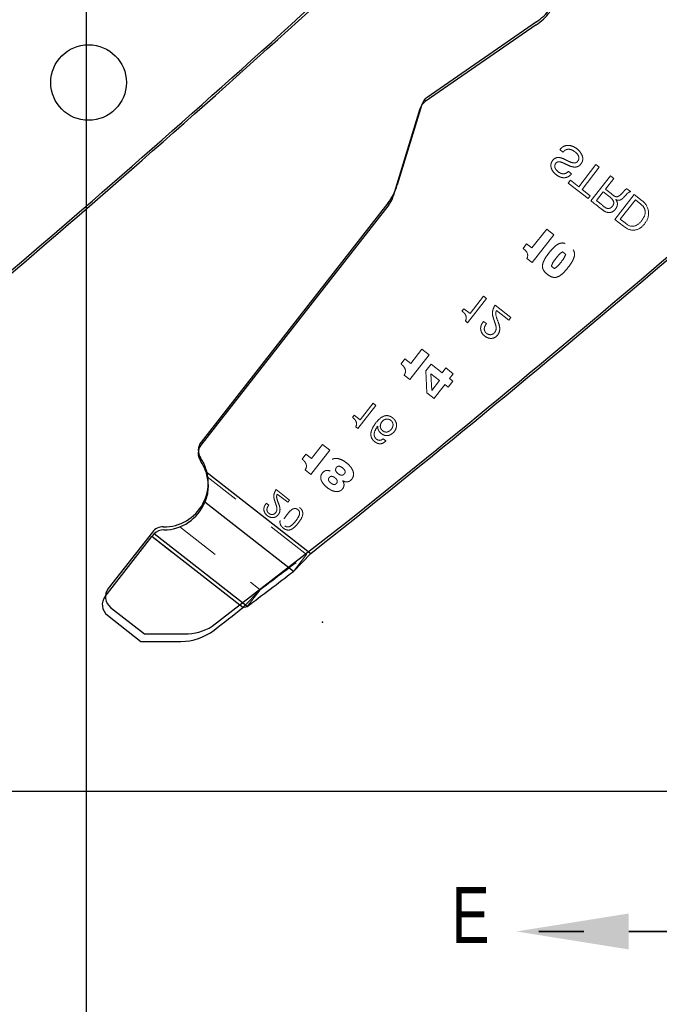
# Model space of a CAD drawing. Header units: inches. Extents: x 0.1 to 87.3, y 0.1 to 33.9.
# Tile 48 of 174: x 19.7 to 21.2, y 20 to 22.2. Entities that reach past the tile are written whole.
import ezdxf

# ---------------------------------------------------------------- set-up
doc = ezdxf.new("R2010")
doc.units = ezdxf.units.IN
doc.header["$MEASUREMENT"] = 0
doc.header["$PDSIZE"] = -1
for name, pattern in [('CENTERX2', [0.8, 0.5, -0.1, 0.1, -0.1]), ('HIDDEN', [0.075, 0.05, -0.025]), ('PHANTOM', [0.5, 0.25, -0.05, 0.05, -0.05, 0.05, -0.05])]:
    doc.linetypes.add(name, pattern=pattern)
doc.layers.add('DIMENSIONS', color=171, linetype='Continuous')
doc.layers.add('SECTION_VIEWS', color=7, linetype='PHANTOM', lineweight=35)
doc.styles.add('SLDTEXTSTYLE0', font='TXT', dxfattribs={"width": 0.75})
doc.dimstyles.new('SLDDIMSTYLE3', dxfattribs={"dimtxt": 0.125, "dimasz": 0.13, "dimexe": 0, "dimexo": 0.0625, "dimgap": 0.03125, "dimtad": 0, "dimtih": 1, "dimtoh": 1, "dimdec": 4, "dimrnd": 1e-09, "dimzin": 12, "dimdsep": 46, "dimtxsty": 'SLDTEXTSTYLE0', "dimsah": 1, "dimcen": 0, "dimadec": 0, "dimazin": 3, "dimtfac": 1, "dimtdec": 4, "dimtofl": 0, "dimtmove": 0, "dimatfit": 3, "dimfxl": 1, "dimfrac": 2, "dimtolj": 1, "dimtzin": 12, "dimarcsym": 0})
doc.dimstyles.new('SLDDIMSTYLE7', dxfattribs={"dimtxt": 0.125, "dimasz": 0.13, "dimexe": 0, "dimexo": 0.0625, "dimgap": 0.03125, "dimtad": 0, "dimtih": 1, "dimtoh": 1, "dimdec": 1, "dimrnd": 1e-09, "dimzin": 12, "dimdsep": 46, "dimtxsty": 'SLDTEXTSTYLE0', "dimsah": 1, "dimcen": 0.09, "dimadec": 0, "dimazin": 3, "dimtfac": 1, "dimtdec": 1, "dimtofl": 0, "dimtmove": 0, "dimatfit": 3, "dimfxl": 1, "dimfrac": 2, "dimtolj": 1, "dimtzin": 12, "dimarcsym": 0})

# ---------------------------------------------------------------- blocks, each defined once
blk = doc.blocks.new('_D_5')
at = {"layer": 'DIMENSIONS'}
for p, q in [((23.8757, 22.9093), (22.4666, 15.5391)), ((21.0989, 16.0121), (21.0608, 16.0121)), ((21.0608, 16.0121), (21.0608, 15.8136)), ((21.5145, 16.0121), (21.5526, 16.0121)), ((21.5526, 16.0121), (21.5526, 15.8136)), ((21.0608, 15.8136), (21.0989, 15.8136)), ((21.5526, 15.8136), (21.5145, 15.8136)), ((22.4666, 15.5391), (22.2479, 15.5391))]:
    blk.add_line(p, q, dxfattribs=at)
blk.add_solid([(23.8757, 22.9093), (23.8316, 22.7854), (23.8709, 22.7779)], dxfattribs=at)
at = {"layer": 'DIMENSIONS', "char_height": 0.125, "attachment_point": 1, "style": 'SLDTEXTSTYLE0'}
for s, insert in [('2.705', (21.0989, 15.9748)), ('%%c', (21.0046, 15.7878)), ('.1065', (21.1932, 15.7878)), ('TBD PER TAPPING UNIT', (20.4281, 15.5893)), ('SPECIFICATIONS', (20.6663, 15.3909))]:
    blk.add_mtext(s, dxfattribs=dict(at, insert=insert))
blk = doc.blocks.new('_D_10')
at = {"layer": 'DIMENSIONS'}
for p, q in [((2.8197, 20.8042), (2.8197, 14.5427)), ((48.3846, 20.3884), (48.3846, 14.5427)), ((2.8197, 14.6677), (27.4208, 14.6677)), ((48.3846, 14.6677), (27.7909, 14.6677))]:
    blk.add_line(p, q, dxfattribs=at)
for centre, start, end in [((27.6426, 14.655), 153.4349, 206.5651), ((27.569, 14.655), 333.4349, 26.5651)]:
    blk.add_arc(centre, 0.2219, start, end, dxfattribs=at)
for points in [[(2.8197, 14.6677), (2.9497, 14.6477), (2.9497, 14.6877)], [(48.3846, 14.6677), (48.2546, 14.6877), (48.2546, 14.6477)]]:
    blk.add_solid(points, dxfattribs=at)
at = {"layer": 'DIMENSIONS', "insert": (27.4442, 14.7169), "char_height": 0.125, "attachment_point": 1, "style": 'SLDTEXTSTYLE0'}
blk.add_mtext('45.6', dxfattribs=at)

msp = doc.modelspace()

# ---------------------------------------------------------------- linework, layer by layer
at = {"color": 7, "linetype": 'Continuous'}
for p, q in [((19.88457, 20.43835), (19.88457, 26.74835)), ((19.88457, 20.43835), (19.88457, 26.74835)), ((20.88611, 22.1521), (20.64269, 21.98389)), ((20.63105, 21.96795), (20.57649, 21.78893)), ((20.55542, 21.74841), (20.13979, 21.21642)), ((20.16466, 20.80598), (20.4569, 21.03268)), ((20.0314, 21.01599), (19.9331, 20.89016)), ((19.93827, 20.84805), (20.01356, 20.78923)), ((20.01356, 20.78923), (20.103, 20.78906)), ((19.88457, 16.36386), (19.88457, 20.59835)), ((19.88457, 20.43835), (18.45957, 20.43835)), ((21.30957, 20.43835), (19.88457, 20.43835))]:
    msp.add_line(p, q, dxfattribs=at)
at = {"color": 7, "linetype": 'CENTERX2'}
msp.add_line((19.88457, 17.28335), (19.88457, 23.59335), dxfattribs=at)
at = {"color": 7, "linetype": 'Continuous', "lineweight": 25}
for p, q in [((20.88571, 22.14547), (20.63833, 21.97451)), ((20.62669, 21.95858), (20.56744, 21.76417)), ((20.55733, 21.74472), (20.13939, 21.20978)), ((20.15001, 21.1506), (20.38367, 20.96805)), ((20.34526, 20.92821), (20.14794, 21.08238)), ((20.03013, 21.00589), (20.03283, 21.00933)), ((20.03283, 21.00933), (20.03484, 21.01165)), ((20.24194, 20.84985), (20.03484, 21.01165)), ((19.92604, 20.87266), (20.03013, 21.00589)), ((20.23271, 20.84762), (20.03013, 21.00589)), ((20.34526, 20.92821), (20.38367, 20.96805)), ((20.23271, 20.84762), (20.24194, 20.84985)), ((19.93121, 20.83055), (20.00548, 20.77252)), ((20.00548, 20.77252), (20.09473, 20.77235))]:
    msp.add_line(p, q, dxfattribs=at)
at = {"color": 7, "linetype": 'HIDDEN', "lineweight": 18}
for p, q in [((20.93826, 21.86763), (20.94525, 21.86217)), ((21.01869, 21.8342), (20.98019, 21.78492)), ((20.98758, 21.77915), (21.02608, 21.82842)), ((21.02608, 21.82842), (21.01869, 21.8342)), ((20.96169, 21.79937), (20.95683, 21.79315)), ((20.96414, 21.81361), (20.95715, 21.81908)), ((20.98019, 21.78492), (20.96169, 21.79937)), ((21.05073, 21.80916), (21.00737, 21.75367)), ((21.0396, 21.7797), (21.05812, 21.80339)), ((21.05812, 21.80339), (21.05073, 21.80916)), ((20.95683, 21.79315), (21.00122, 21.75848)), ((21.00608, 21.7647), (20.98758, 21.77915)), ((21.09566, 21.77406), (21.08741, 21.78051)), ((21.00122, 21.75848), (21.00608, 21.7647)), ((21.01962, 21.75412), (21.03474, 21.77347)), ((21.03474, 21.77347), (21.05013, 21.76145)), ((21.06064, 21.71206), (21.104, 21.76755)), ((21.06308, 21.75621), (21.06323, 21.75636)), ((21.06323, 21.75636), (21.06308, 21.75621)), ((21.07289, 21.7125), (21.10653, 21.75556)), ((21.104, 21.76755), (21.12141, 21.75395)), ((21.10653, 21.75556), (21.1188, 21.74597)), ((21.07969, 21.69718), (21.06064, 21.71206)), ((21.08337, 21.7043), (21.07289, 21.7125)), ((20.87598, 21.6487), (20.90893, 21.69087)), ((20.90893, 21.69087), (20.92521, 21.67815)), ((21.08884, 21.69138), (21.07969, 21.69718)), ((21.0892, 21.70011), (21.08337, 21.7043)), ((20.92521, 21.67815), (20.87681, 21.6162)), ((20.85632, 21.6477), (20.86425, 21.65785)), ((20.86183, 21.64279), (20.85632, 21.6477)), ((20.86425, 21.65785), (20.87598, 21.6487)), ((20.87681, 21.6162), (20.86508, 21.62536)), ((20.73296, 21.4822), (20.77502, 21.53604)), ((20.76857, 21.54108), (20.73843, 21.50251)), ((20.77502, 21.53604), (20.76857, 21.54108)), ((20.72446, 21.51342), (20.72043, 21.50827)), ((20.73843, 21.50251), (20.72446, 21.51342)), ((20.82923, 21.49368), (20.79408, 21.52114)), ((20.79716, 21.50959), (20.82479, 21.488)), ((20.82479, 21.488), (20.82923, 21.49368)), ((20.72803, 21.48606), (20.73296, 21.4822)), ((20.77488, 21.48014), (20.76843, 21.48519)), ((20.60462, 21.35557), (20.64752, 21.41049)), ((20.63111, 21.42331), (20.60639, 21.39167)), ((20.64752, 21.41049), (20.63111, 21.42331)), ((20.59353, 21.40172), (20.58466, 21.39036)), ((20.60639, 21.39167), (20.59353, 21.40172)), ((20.64017, 21.3748), (20.65193, 21.3895)), ((20.65193, 21.3895), (20.67613, 21.37059)), ((20.67613, 21.37059), (20.68464, 21.38148)), ((20.68464, 21.38148), (20.70105, 21.36866)), ((20.59169, 21.36567), (20.60462, 21.35557)), ((20.64245, 21.32601), (20.64017, 21.3748)), ((20.65138, 21.36833), (20.67062, 21.3533)), ((20.65333, 21.33116), (20.65138, 21.36833)), ((20.70105, 21.36866), (20.69254, 21.35777)), ((20.67062, 21.3533), (20.65333, 21.33116)), ((20.68947, 21.33857), (20.68222, 21.34423)), ((20.69995, 21.35198), (20.68947, 21.33857)), ((20.69254, 21.35777), (20.69995, 21.35198)), ((20.65815, 21.31375), (20.64245, 21.32601)), ((20.48855, 21.24653), (20.52872, 21.29794)), ((20.52256, 21.30275), (20.49378, 21.26592)), ((20.52872, 21.29794), (20.52256, 21.30275)), ((20.48043, 21.27634), (20.47658, 21.27142)), ((20.49378, 21.26592), (20.48043, 21.27634)), ((20.48384, 21.25021), (20.48855, 21.24653)), ((20.54388, 21.24161), (20.54742, 21.23952)), ((20.40985, 21.21081), (20.38563, 21.17981)), ((20.42593, 21.19824), (20.40985, 21.21081)), ((20.55099, 21.21888), (20.54483, 21.22369)), ((20.37304, 21.18965), (20.36434, 21.17852)), ((20.38563, 21.17981), (20.37304, 21.18965)), ((20.3839, 21.14444), (20.42593, 21.19824)), ((20.15001, 21.1506), (20.38367, 20.96805)), ((20.37123, 21.15434), (20.3839, 21.14444)), ((20.42708, 21.15189), (20.42697, 21.15175)), ((20.37456, 20.96572), (20.15319, 21.13868)), ((20.45459, 21.13017), (20.4547, 21.13031)), ((20.33615, 21.08725), (20.30651, 21.11042)), ((20.3091, 21.10066), (20.33241, 21.08245)), ((20.29032, 21.07583), (20.28487, 21.08008)), ((20.33241, 21.08245), (20.33615, 21.08725)), ((20.09199, 21.02741), (20.27124, 20.88736)), ((20.23271, 20.84762), (20.03013, 21.00589)), ((20.34526, 20.92821), (20.37456, 20.96572)), ((20.23271, 20.84762), (20.27124, 20.88736)), ((20.24194, 20.84985), (20.27124, 20.88736))]:
    msp.add_line(p, q, dxfattribs=at)
at = {"color": 7, "linetype": 'Continuous', "lineweight": 25}
msp.add_circle((19.88914, 22.01714), 0.08418, dxfattribs=at)
for centre, radius, start, end in [((1.82952, 42.55726), 27.55906, 308.428925, 312.564485), ((3.25452, 42.55726), 27.55906, 308.428925, 312.564485), ((20.80756, 22.25857), 0.13748, 304.64598, 322), ((20.65538, 21.94983), 0.03, 124.64598, 163.05179), ((20.51005, 21.78166), 0.06, 321.99999, 343.05179), ((20.16303, 21.19131), 0.03, 141.99999, 214.11214), ((20.0567, 21.11929), 0.09843, 18.55244, 34.11214), ((20.0567, 21.11929), 0.09843, 269.89644, 337.97311), ((20.05647, 20.99086), 0.03, 89.89644, 136.13192), ((5.81506, 39.97912), 23.95963, 307.022805, 307.332906), ((19.94968, 20.85419), 0.03, 141.99999, 232), ((3.25146, 42.55334), 27.55906, 307.868489, 308.037489), ((20.09496, 20.89235), 0.12, 269.89128, 307.86849)]:
    msp.add_arc(centre, radius, start, end, dxfattribs=at)
at = {"color": 7, "linetype": 'Continuous'}
for centre, radius, start, end in [((1.82992, 42.56389), 27.55906, 308.622484, 312.564485), ((3.25492, 42.56389), 27.55906, 308.622484, 312.564485), ((20.80796, 22.2652), 0.13748, 304.64598, 322), ((20.65975, 21.95921), 0.03, 124.64598, 163.05179), ((20.45692, 21.82536), 0.125, 321.99999, 343.05179), ((20.16343, 21.19795), 0.03, 141.99999, 214.11214), ((20.0571, 21.12593), 0.09843, 269.08395, 34.11214), ((20.05505, 20.99752), 0.03, 89.08395, 141.99999), ((19.95674, 20.87169), 0.03, 141.99999, 232), ((20.10322, 20.90906), 0.12, 269.89128, 300.79434)]:
    msp.add_arc(centre, radius, start, end, dxfattribs=at)
at = {"color": 7, "linetype": 'HIDDEN', "lineweight": 18}
for centre, radius, start, end in [((21.10531, 21.72709), 0.0232, 17.19107, 54.45467), ((21.09964, 21.72516), 0.03609, 5.84303, 52.90676), ((21.10482, 21.7284), 0.02333, 332.19261, 13.75836), ((21.08313, 21.73863), 0.0473, 305.23887, 333.48811), ((21.10263, 21.72547), 0.03309, 322.77529, 5.84303), ((21.10158, 21.71537), 0.02716, 242.03358, 294.28659), ((21.0999, 21.71619), 0.01932, 236.36052, 303.00116), ((21.09385, 21.72757), 0.04152, 297.08546, 327.79516), ((20.85219, 21.63198), 0.01449, 332.84084, 48.27498), ((22.14678, 20.16296), 1.88158, 141.11131, 142.29425), ((5.84436, 40.01663), 23.95963, 307.022805, 307.332906)]:
    msp.add_arc(centre, radius, start, end, dxfattribs=at)
for points, knots in [([(20.95501, 21.83363), (20.95885, 21.83187), (20.96619, 21.8285), (20.97658, 21.82865), (20.98272, 21.83277), (20.98626, 21.83681), (20.98878, 21.8418), (20.98984, 21.84896), (20.98719, 21.85781), (20.98024, 21.8667), (20.97082, 21.87373), (20.95958, 21.87793), (20.9495, 21.87668), (20.94256, 21.87252), (20.93975, 21.86932), (20.93826, 21.86763)], [0, 0, 0, 0, 0.1105477, 0.21095, 0.2520477, 0.3007116, 0.3504022, 0.3961661, 0.4869558, 0.5826092, 0.6876906, 0.7915605, 0.8890603, 0.9413239, 1, 1, 1, 1]), ([(20.93826, 21.86763), (20.93975, 21.86932), (20.94256, 21.87252), (20.9495, 21.87668), (20.95958, 21.87793), (20.97082, 21.87373), (20.98024, 21.8667), (20.98719, 21.85781), (20.98984, 21.84896), (20.98878, 21.8418), (20.98626, 21.83681), (20.98272, 21.83277), (20.97658, 21.82865), (20.96619, 21.8285), (20.95885, 21.83187), (20.95501, 21.83363)], [0, 0, 0, 0, 0.0586761, 0.1109397, 0.2084395, 0.3123094, 0.4173908, 0.5130442, 0.6038339, 0.6495978, 0.6992884, 0.7479523, 0.78905, 0.8894523, 1, 1, 1, 1]), ([(20.94525, 21.86217), (20.94663, 21.86366), (20.94922, 21.86647), (20.95454, 21.86853), (20.96028, 21.8686), (20.96631, 21.86674), (20.96997, 21.86421), (20.97186, 21.8629)], [0, 0, 0, 0, 0.2013167, 0.3793968, 0.5542199, 0.7702772, 1, 1, 1, 1]), ([(20.95181, 21.84477), (20.94804, 21.84659), (20.94095, 21.85001), (20.93026, 21.8506), (20.92346, 21.84567), (20.91962, 21.84007), (20.91789, 21.83327), (20.91921, 21.82423), (20.9261, 21.81426), (20.936, 21.80736), (20.94522, 21.80481), (20.95211, 21.8052), (20.95884, 21.80811), (20.96229, 21.8117), (20.96414, 21.81361)], [0, 0, 0, 0, 0.1178605, 0.2214659, 0.2774373, 0.3458272, 0.4086818, 0.4693301, 0.5966855, 0.735607, 0.799879, 0.861476, 0.9258816, 1, 1, 1, 1]), ([(20.96414, 21.81361), (20.96229, 21.8117), (20.95884, 21.80811), (20.95211, 21.8052), (20.94522, 21.80481), (20.936, 21.80736), (20.9261, 21.81426), (20.91921, 21.82423), (20.91789, 21.83327), (20.91962, 21.84007), (20.92346, 21.84567), (20.93026, 21.8506), (20.94095, 21.85001), (20.94804, 21.84659), (20.95181, 21.84477)], [0, 0, 0, 0, 0.0741184, 0.138524, 0.200121, 0.264393, 0.4033145, 0.5306699, 0.5913182, 0.6541728, 0.7225627, 0.7785341, 0.8821395, 1, 1, 1, 1]), ([(20.97186, 21.8629), (20.97348, 21.86152), (20.97665, 21.8588), (20.98013, 21.85371), (20.98106, 21.8486), (20.97992, 21.84461), (20.97818, 21.84178), (20.97583, 21.83944), (20.9729, 21.83819), (20.96976, 21.83796), (20.96236, 21.83923), (20.95659, 21.84226), (20.95181, 21.84477)], [0, 0, 0, 0, 0.1196712, 0.2336238, 0.3406309, 0.3978531, 0.4632119, 0.5251474, 0.5810501, 0.6379628, 0.6999422, 1, 1, 1, 1]), ([(20.95715, 21.81908), (20.9557, 21.81777), (20.95301, 21.81534), (20.94792, 21.81363), (20.94279, 21.81393), (20.93642, 21.81662), (20.93105, 21.82104), (20.92753, 21.82653), (20.92666, 21.83056), (20.92733, 21.83415), (20.92889, 21.83708), (20.93114, 21.83962), (20.93486, 21.84107), (20.9397, 21.8405), (20.94659, 21.83783), (20.9517, 21.83528), (20.95501, 21.83363)], [0, 0, 0, 0, 0.0768467, 0.1431643, 0.2074822, 0.2768859, 0.4154926, 0.476431, 0.5341272, 0.5741596, 0.6193611, 0.6652161, 0.7060858, 0.7726662, 0.8531285, 1, 1, 1, 1]), ([(21.07472, 21.7684), (21.07322, 21.76698), (21.07041, 21.76433), (21.06506, 21.76218), (21.05969, 21.76378), (21.05182, 21.77039), (21.04493, 21.77563), (21.0396, 21.7797)], [0, 0, 0, 0, 0.1460713, 0.2740385, 0.3855517, 0.5238478, 1, 1, 1, 1]), ([(21.08741, 21.78051), (21.08679, 21.7803), (21.08543, 21.77986), (21.08326, 21.77788), (21.07991, 21.77385), (21.07681, 21.77059), (21.07472, 21.7684)], [0, 0, 0, 0, 0.1093577, 0.2396106, 0.4877647, 1, 1, 1, 1]), ([(21.00737, 21.75367), (21.01469, 21.74801), (21.02584, 21.73937), (21.03893, 21.72882), (21.04808, 21.72715), (21.05517, 21.72852), (21.06109, 21.73319), (21.06469, 21.73885), (21.06629, 21.74382), (21.0665, 21.74807), (21.06552, 21.75239), (21.06391, 21.7549), (21.06308, 21.75621)], [0, 0, 0, 0, 0.3172451, 0.4835328, 0.5573315, 0.6264754, 0.7231961, 0.80385, 0.8522047, 0.8992164, 0.9473908, 1, 1, 1, 1]), ([(21.05013, 21.76145), (21.05248, 21.75946), (21.05586, 21.75661), (21.05829, 21.75134), (21.05835, 21.74702), (21.0565, 21.74303), (21.05388, 21.73978), (21.05078, 21.73744), (21.04716, 21.73628), (21.04124, 21.73694), (21.03244, 21.74432), (21.02477, 21.75019), (21.01962, 21.75412)], [0, 0, 0, 0, 0.136984, 0.196851, 0.2562808, 0.3258906, 0.3911251, 0.4435998, 0.4996094, 0.5586789, 0.7040546, 1, 1, 1, 1]), ([(21.06323, 21.75636), (21.06451, 21.75581), (21.06686, 21.75479), (21.07061, 21.75475), (21.07553, 21.75643), (21.07838, 21.75926), (21.08043, 21.7613)], [0, 0, 0, 0, 0.2126692, 0.392139, 0.5630472, 1, 1, 1, 1]), ([(21.08043, 21.7613), (21.08297, 21.76428), (21.08644, 21.76835), (21.09168, 21.7727), (21.09436, 21.77362), (21.09566, 21.77406)], [0, 0, 0, 0, 0.5828435, 0.7965747, 1, 1, 1, 1]), ([(20.91061, 21.58979), (20.90846, 21.5916), (20.90446, 21.59496), (20.90029, 21.60149), (20.89913, 21.60914), (20.90129, 21.61772), (20.90648, 21.62748), (20.91407, 21.63796), (20.9224, 21.64786), (20.93062, 21.65525), (20.93841, 21.65942), (20.94612, 21.66015), (20.95344, 21.65766), (20.96008, 21.6531), (20.96611, 21.64776), (20.9703, 21.64127), (20.97145, 21.63361), (20.9693, 21.62504), (20.96411, 21.61527), (20.95651, 21.6048), (20.94819, 21.59489), (20.93997, 21.5875), (20.93217, 21.58333), (20.92447, 21.58261), (20.91713, 21.58507), (20.91289, 21.58814), (20.91061, 21.58979)], [0, 0, 0, 0, 0.0377736, 0.0701792, 0.1018083, 0.1389713, 0.1871087, 0.25, 0.3128913, 0.3610287, 0.3981917, 0.4298208, 0.4622264, 0.5, 0.5377736, 0.5701792, 0.6018083, 0.6389713, 0.6871087, 0.75, 0.8128913, 0.8610287, 0.8981917, 0.9298208, 0.9622264, 1, 1, 1, 1]), ([(20.91061, 21.58979), (20.91289, 21.58814), (20.91713, 21.58507), (20.92447, 21.58261), (20.93217, 21.58333), (20.93997, 21.5875), (20.94819, 21.59489), (20.95651, 21.6048), (20.96411, 21.61527), (20.9693, 21.62504), (20.97145, 21.63361), (20.9703, 21.64127), (20.96611, 21.64776), (20.96008, 21.6531), (20.95344, 21.65766), (20.94612, 21.66015), (20.93841, 21.65942), (20.93062, 21.65525), (20.9224, 21.64786), (20.91407, 21.63796), (20.90648, 21.62748), (20.90129, 21.61772), (20.89913, 21.60914), (20.90029, 21.60149), (20.90446, 21.59496), (20.90846, 21.5916), (20.91061, 21.58979)], [0, 0, 0, 0, 0.0377736, 0.0701792, 0.1018083, 0.1389713, 0.1871087, 0.25, 0.3128913, 0.3610287, 0.3981917, 0.4298208, 0.4622264, 0.5, 0.5377736, 0.5701792, 0.6018083, 0.6389713, 0.6871087, 0.75, 0.8128913, 0.8610287, 0.8981917, 0.9298208, 0.9622264, 1, 1, 1, 1]), ([(20.91937, 21.60844), (20.92033, 21.61074), (20.92342, 21.61818), (20.93105, 21.62728), (20.93798, 21.63597), (20.94256, 21.639), (20.944, 21.63996)], [0, 0, 0, 0, 0.1842232, 0.5949665, 0.8723463, 1, 1, 1, 1]), ([(20.95122, 21.63432), (20.95026, 21.63201), (20.94717, 21.62457), (20.93954, 21.61547), (20.9326, 21.60678), (20.92803, 21.60375), (20.92659, 21.6028)], [0, 0, 0, 0, 0.1842232, 0.5949665, 0.8723463, 1, 1, 1, 1]), ([(20.944, 21.63996), (20.94554, 21.63903), (20.94819, 21.63745), (20.95033, 21.63524), (20.95122, 21.63432)], [0, 0, 0, 0, 0.5850325, 1, 1, 1, 1]), ([(20.92659, 21.6028), (20.92504, 21.60372), (20.9224, 21.60531), (20.92026, 21.60752), (20.91937, 21.60844)], [0, 0, 0, 0, 0.58503255, 1, 1, 1, 1]), ([(20.79199, 21.48732), (20.78999, 21.4932), (20.78713, 21.50159), (20.78957, 21.51344), (20.79249, 21.51841), (20.79408, 21.52114)], [0, 0, 0, 0, 0.51344034, 0.73266424, 1, 1, 1, 1]), ([(20.79408, 21.52114), (20.79213, 21.51773), (20.78861, 21.51155), (20.78768, 21.4994), (20.79037, 21.49187), (20.79199, 21.48732)], [0, 0, 0, 0, 0.32958685, 0.595058, 1, 1, 1, 1]), ([(20.72043, 21.50827), (20.72236, 21.50664), (20.72604, 21.50354), (20.72927, 21.4983), (20.73012, 21.49363), (20.72972, 21.48977), (20.72862, 21.48735), (20.72803, 21.48606)], [0, 0, 0, 0, 0.29211465, 0.55740039, 0.69281519, 0.83629991, 1, 1, 1, 1]), ([(20.80117, 21.48357), (20.7991, 21.48852), (20.7963, 21.49518), (20.79524, 21.50436), (20.79652, 21.50786), (20.79716, 21.50959)], [0, 0, 0, 0, 0.5927225, 0.7984846, 1, 1, 1, 1]), ([(20.76843, 21.48519), (20.76693, 21.48321), (20.76406, 21.47942), (20.76188, 21.47276), (20.76183, 21.46605), (20.76459, 21.4584), (20.771, 21.45176), (20.7791, 21.44764), (20.78666, 21.44688), (20.79327, 21.44875), (20.79881, 21.45318), (20.80398, 21.46057), (20.80533, 21.47181), (20.80256, 21.47963), (20.80117, 21.48357)], [0, 0, 0, 0, 0.0743922, 0.1424319, 0.2072302, 0.2731598, 0.3825698, 0.4765806, 0.541949, 0.6070468, 0.6782766, 0.7514026, 0.8747458, 1, 1, 1, 1]), ([(20.80117, 21.48357), (20.80256, 21.47963), (20.80533, 21.47181), (20.80398, 21.46057), (20.79881, 21.45318), (20.79327, 21.44875), (20.78666, 21.44688), (20.7791, 21.44764), (20.771, 21.45176), (20.76459, 21.4584), (20.76183, 21.46605), (20.76188, 21.47276), (20.76406, 21.47942), (20.76693, 21.48321), (20.76843, 21.48519)], [0, 0, 0, 0, 0.1252542, 0.2485974, 0.3217234, 0.3929532, 0.458051, 0.5234194, 0.6174302, 0.7268402, 0.7927698, 0.8575681, 0.9256078, 1, 1, 1, 1]), ([(20.79199, 21.48732), (20.79303, 21.48448), (20.7949, 21.47942), (20.79671, 21.4722), (20.79636, 21.46611), (20.79411, 21.46155), (20.79139, 21.45822), (20.78798, 21.45615), (20.78434, 21.45534), (20.78061, 21.45565), (20.77689, 21.45708), (20.77339, 21.45962), (20.77076, 21.46334), (20.76984, 21.46778), (20.77058, 21.47379), (20.77315, 21.47758), (20.77488, 21.48014)], [0, 0, 0, 0, 0.1243741, 0.2223783, 0.3050115, 0.368716, 0.4288362, 0.4801222, 0.5297378, 0.57991, 0.6320579, 0.6920751, 0.7557295, 0.814953, 0.8750109, 1, 1, 1, 1]), ([(20.58466, 21.39036), (20.58678, 21.38856), (20.59087, 21.3851), (20.59419, 21.37905), (20.59481, 21.37378), (20.59402, 21.36953), (20.5925, 21.36701), (20.59169, 21.36567)], [0, 0, 0, 0, 0.2895919, 0.557909, 0.694478, 0.8377092, 1, 1, 1, 1]), ([(20.53322, 21.25204), (20.53315, 21.25018), (20.53301, 21.24658), (20.53472, 21.24203), (20.5371, 21.23862), (20.5402, 21.23555), (20.54528, 21.232), (20.55313, 21.22996), (20.56213, 21.2324), (20.56906, 21.23828), (20.57327, 21.24521), (20.57497, 21.252), (20.57461, 21.25843), (20.57162, 21.26502), (20.56645, 21.27021), (20.56066, 21.27386), (20.555, 21.27543), (20.54964, 21.2752), (20.53954, 21.27182), (20.53361, 21.26496), (20.52884, 21.25944)], [0, 0, 0, 0, 0.0425608, 0.0822857, 0.1093832, 0.1381387, 0.1825392, 0.251167, 0.3174048, 0.3893804, 0.4555735, 0.5013518, 0.5489633, 0.6013525, 0.6644713, 0.714932, 0.7579565, 0.797644, 0.837003, 1, 1, 1, 1]), ([(20.52884, 21.25944), (20.53361, 21.26496), (20.53954, 21.27182), (20.54964, 21.2752), (20.555, 21.27543), (20.56066, 21.27386), (20.56645, 21.27021), (20.57162, 21.26502), (20.57461, 21.25843), (20.57497, 21.252), (20.57327, 21.24521), (20.56906, 21.23828), (20.56213, 21.2324), (20.55313, 21.22996), (20.54528, 21.232), (20.5402, 21.23555), (20.5371, 21.23862), (20.53472, 21.24203), (20.53301, 21.24658), (20.53315, 21.25018), (20.53322, 21.25204)], [0, 0, 0, 0, 0.162997, 0.202356, 0.2420435, 0.285068, 0.3355287, 0.3986475, 0.4510367, 0.4986482, 0.5444265, 0.6106196, 0.6825952, 0.748833, 0.8174608, 0.8618613, 0.8906168, 0.9177143, 0.9574392, 1, 1, 1, 1]), ([(20.47658, 21.27142), (20.47843, 21.26987), (20.48194, 21.2669), (20.48503, 21.2619), (20.48584, 21.25744), (20.48546, 21.25375), (20.4844, 21.25144), (20.48384, 21.25021)], [0, 0, 0, 0, 0.292109, 0.5574083, 0.6928273, 0.8363094, 1, 1, 1, 1]), ([(20.52884, 21.25944), (20.52512, 21.25415), (20.51976, 21.24651), (20.51714, 21.23469), (20.51836, 21.2261), (20.52309, 21.21936), (20.52873, 21.21504), (20.53408, 21.21278), (20.53964, 21.21227), (20.5458, 21.21407), (20.54919, 21.21721), (20.55099, 21.21888)], [0, 0, 0, 0, 0.25405623, 0.36694362, 0.47383904, 0.58939578, 0.68467621, 0.75391874, 0.81790966, 0.90340254, 1, 1, 1, 1]), ([(20.55099, 21.21888), (20.54919, 21.21721), (20.5458, 21.21407), (20.53964, 21.21227), (20.53408, 21.21278), (20.52873, 21.21504), (20.52309, 21.21936), (20.51836, 21.2261), (20.51714, 21.23469), (20.51976, 21.24651), (20.52512, 21.25415), (20.52884, 21.25944)], [0, 0, 0, 0, 0.09659746, 0.18209034, 0.24608126, 0.31532379, 0.41060422, 0.52616096, 0.63305638, 0.74594377, 1, 1, 1, 1]), ([(20.54483, 21.22369), (20.54376, 21.22279), (20.5417, 21.22105), (20.53776, 21.21998), (20.53371, 21.2205), (20.5304, 21.22242), (20.52792, 21.22476), (20.52627, 21.22711), (20.52512, 21.23001), (20.52473, 21.23352), (20.52594, 21.2416), (20.52983, 21.24736), (20.53296, 21.25201)], [0, 0, 0, 0, 0.0852026, 0.1635413, 0.2422229, 0.3295004, 0.3932682, 0.4505161, 0.5041877, 0.5830146, 0.6641895, 1, 1, 1, 1]), ([(20.53296, 21.25201), (20.52983, 21.24736), (20.52594, 21.2416), (20.52473, 21.23352), (20.52512, 21.23001), (20.52627, 21.22711), (20.52792, 21.22476), (20.5304, 21.22242), (20.53371, 21.2205), (20.53776, 21.21998), (20.5417, 21.22105), (20.54376, 21.22279), (20.54483, 21.22369)], [0, 0, 0, 0, 0.3358105, 0.4169854, 0.4958123, 0.5494839, 0.6067318, 0.6704996, 0.7577771, 0.8364587, 0.9147974, 1, 1, 1, 1]), ([(20.53296, 21.25201), (20.53301, 21.25201), (20.5331, 21.25202), (20.53318, 21.25203), (20.53322, 21.25204)], [0, 0, 0, 0, 0.5600684, 1, 1, 1, 1]), ([(20.54388, 21.24161), (20.54286, 21.24252), (20.54093, 21.24425), (20.53913, 21.24763), (20.53831, 21.25178), (20.53918, 21.25674), (20.54205, 21.26169), (20.54618, 21.26566), (20.55133, 21.26785), (20.55698, 21.26766), (20.56155, 21.26523), (20.56473, 21.26205), (20.56645, 21.25875), (20.56718, 21.25466), (20.56634, 21.24984), (20.56351, 21.24498), (20.55952, 21.24101), (20.55505, 21.23882), (20.55088, 21.23849), (20.54717, 21.23937), (20.54502, 21.24083), (20.54388, 21.24161)], [0, 0, 0, 0, 0.045934, 0.0872823, 0.1268069, 0.187149, 0.2527721, 0.3177321, 0.3777264, 0.4370373, 0.5028758, 0.5473684, 0.5877572, 0.6266676, 0.6859156, 0.7489064, 0.8141625, 0.8739241, 0.912811, 0.9537154, 1, 1, 1, 1]), ([(20.36434, 21.17852), (20.36643, 21.17676), (20.37044, 21.17337), (20.37368, 21.16744), (20.37429, 21.16228), (20.37352, 21.15811), (20.37203, 21.15565), (20.37123, 21.15434)], [0, 0, 0, 0, 0.2896123, 0.5579225, 0.6944847, 0.837711, 1, 1, 1, 1]), ([(20.4547, 21.13031), (20.45641, 21.12944), (20.45976, 21.12774), (20.46546, 21.12752), (20.47088, 21.12937), (20.47531, 21.13344), (20.47829, 21.13871), (20.47931, 21.1446), (20.47826, 21.15135), (20.47463, 21.15859), (20.46795, 21.1665), (20.45887, 21.17369), (20.44803, 21.17937), (20.43784, 21.18059), (20.43052, 21.17778), (20.42621, 21.17406), (20.42325, 21.16996), (20.42149, 21.16535), (20.4217, 21.16023), (20.42401, 21.15551), (20.42611, 21.15304), (20.42708, 21.15189)], [0, 0, 0, 0, 0.04356611, 0.08515953, 0.12685441, 0.17186198, 0.21982821, 0.26326133, 0.3063298, 0.37423133, 0.44581366, 0.54241514, 0.63799266, 0.72418412, 0.76694327, 0.81414418, 0.85262398, 0.8818509, 0.92572303, 0.96558635, 1, 1, 1, 1]), ([(20.45461, 21.15891), (20.45658, 21.15714), (20.45946, 21.15453), (20.46059, 21.15006), (20.46005, 21.14758), (20.45885, 21.14561), (20.45704, 21.14381), (20.45461, 21.14262), (20.45162, 21.14238), (20.44814, 21.14346), (20.44462, 21.14578), (20.4415, 21.14863), (20.43951, 21.15171), (20.43889, 21.15473), (20.4394, 21.15747), (20.44073, 21.15973), (20.44236, 21.16139), (20.4446, 21.16254), (20.44921, 21.16258), (20.45241, 21.1604), (20.45461, 21.15891)], [0, 0, 0, 0, 0.1230751, 0.1802758, 0.20935, 0.2416582, 0.2887142, 0.3290932, 0.3676445, 0.4290832, 0.4983441, 0.5668972, 0.6296626, 0.6692613, 0.7106856, 0.7593707, 0.79166, 0.8205858, 0.8770758, 1, 1, 1, 1]), ([(20.40946, 21.14726), (20.40839, 21.14563), (20.40638, 21.14256), (20.40566, 21.13711), (20.40666, 21.13197), (20.40975, 21.12551), (20.41606, 21.1181), (20.42462, 21.11147), (20.43323, 21.10726), (20.44052, 21.10575), (20.44692, 21.10643), (20.45199, 21.10905), (20.45525, 21.11266), (20.45713, 21.11636), (20.45794, 21.11997), (20.4578, 21.1236), (20.45675, 21.12714), (20.45532, 21.12915), (20.45459, 21.13017)], [0, 0, 0, 0, 0.0601742, 0.1139224, 0.1670894, 0.2223053, 0.3364473, 0.4682676, 0.5592257, 0.6343925, 0.6985377, 0.7569221, 0.8088663, 0.8482647, 0.8861166, 0.9233231, 0.9608838, 1, 1, 1, 1]), ([(20.42697, 21.15175), (20.4251, 21.15241), (20.42159, 21.15364), (20.41641, 21.1529), (20.41236, 21.15058), (20.41046, 21.1484), (20.40946, 21.14726)], [0, 0, 0, 0, 0.2998288, 0.5610359, 0.7692205, 1, 1, 1, 1]), ([(20.44142, 21.12477), (20.44093, 21.12421), (20.44004, 21.12318), (20.43837, 21.12217), (20.43665, 21.12175), (20.4343, 21.12186), (20.43141, 21.12304), (20.42831, 21.12521), (20.42549, 21.12769), (20.42377, 21.13022), (20.4232, 21.13242), (20.42325, 21.13414), (20.42385, 21.13593), (20.4249, 21.13757), (20.42622, 21.13894), (20.42821, 21.14006), (20.43111, 21.14025), (20.43441, 21.13907), (20.43844, 21.13642), (20.44161, 21.13325), (20.44279, 21.12983), (20.4429, 21.12811), (20.44248, 21.12633), (20.44179, 21.12531), (20.44142, 21.12477)], [0, 0, 0, 0, 0.03804312, 0.0702988, 0.09971205, 0.12878235, 0.1907664, 0.25851785, 0.32508058, 0.38508022, 0.41329483, 0.44194442, 0.47327272, 0.50982989, 0.54223234, 0.57118915, 0.62668348, 0.68650054, 0.74990542, 0.8778239, 0.90727495, 0.9360894, 0.96609767, 1, 1, 1, 1]), ([(20.30651, 21.11042), (20.30486, 21.10753), (20.30189, 21.10232), (20.30111, 21.09207), (20.30338, 21.08572), (20.30475, 21.08188)], [0, 0, 0, 0, 0.3295819, 0.5950796, 1, 1, 1, 1]), ([(20.31248, 21.07873), (20.31074, 21.0829), (20.30838, 21.08851), (20.30749, 21.09625), (20.30857, 21.0992), (20.3091, 21.10066)], [0, 0, 0, 0, 0.5926433, 0.7984397, 1, 1, 1, 1]), ([(20.28487, 21.08008), (20.28361, 21.07842), (20.28119, 21.07522), (20.27935, 21.06961), (20.27931, 21.06395), (20.28163, 21.0575), (20.28704, 21.0519), (20.29388, 21.04842), (20.30025, 21.04778), (20.30583, 21.04936), (20.31049, 21.05309), (20.31486, 21.05933), (20.316, 21.0688), (20.31366, 21.0754), (20.31248, 21.07873)], [0, 0, 0, 0, 0.0743826, 0.1424105, 0.2071987, 0.2731209, 0.3825176, 0.4765258, 0.5418972, 0.6069945, 0.6782187, 0.7513393, 0.8746758, 1, 1, 1, 1]), ([(20.30475, 21.08188), (20.30562, 21.07949), (20.3072, 21.07522), (20.30872, 21.06913), (20.30843, 21.064), (20.30654, 21.06015), (20.30424, 21.05734), (20.30136, 21.0556), (20.2983, 21.05491), (20.29515, 21.05518), (20.29201, 21.05638), (20.28906, 21.05852), (20.28684, 21.06166), (20.28607, 21.0654), (20.28669, 21.07047), (20.28886, 21.07367), (20.29032, 21.07583)], [0, 0, 0, 0, 0.1243799, 0.2224036, 0.305054, 0.3687677, 0.4288904, 0.4801813, 0.5298129, 0.5800076, 0.6321738, 0.6921497, 0.7557326, 0.8149479, 0.8750159, 1, 1, 1, 1]), ([(20.35867, 21.0709), (20.35701, 21.07206), (20.35395, 21.07417), (20.34876, 21.07549), (20.34395, 21.07509), (20.33494, 21.07138), (20.32542, 21.05973), (20.31641, 21.04767), (20.31498, 21.03801), (20.31574, 21.03323), (20.31831, 21.02855), (20.32248, 21.02457), (20.32735, 21.02149), (20.33251, 21.02013), (20.33733, 21.02055), (20.34636, 21.02427), (20.35587, 21.03593), (20.36488, 21.04799), (20.3663, 21.05762), (20.36553, 21.06239), (20.363, 21.06711), (20.3602, 21.06956), (20.35867, 21.0709)], [0, 0, 0, 0, 0.037855, 0.0694031, 0.0982629, 0.1271163, 0.2497177, 0.3728174, 0.4017059, 0.4305796, 0.4621307, 0.4999858, 0.5378531, 0.5694093, 0.5982836, 0.6271708, 0.7502681, 0.8728672, 0.9017193, 0.9305796, 0.9621329, 1, 1, 1, 1]), ([(20.32635, 21.02953), (20.32537, 21.03043), (20.32354, 21.03212), (20.32226, 21.03561), (20.3223, 21.03912), (20.32432, 21.04619), (20.33128, 21.0551), (20.33824, 21.06402), (20.34463, 21.0677), (20.34804, 21.06861), (20.3517, 21.06817), (20.35503, 21.06624), (20.35771, 21.06348), (20.35902, 21.06003), (20.35897, 21.0565), (20.35694, 21.04941), (20.34997, 21.0405), (20.34301, 21.03159), (20.33664, 21.02792), (20.33324, 21.02703), (20.32954, 21.02743), (20.32747, 21.0288), (20.32635, 21.02953)], [0, 0, 0, 0, 0.0337148, 0.062994, 0.0919859, 0.1226946, 0.2496152, 0.377226, 0.4079864, 0.4370006, 0.466285, 0.5, 0.533715, 0.5629994, 0.5920136, 0.622774, 0.7503848, 0.8773054, 0.9080141, 0.937006, 0.9662852, 1, 1, 1, 1])]:
    msp.add_open_spline(points, degree=3, knots=knots, dxfattribs=at)
at = {"color": 7, "linetype": 'Continuous', "lineweight": 25}
msp.add_open_spline([(20.15001, 21.1506), (20.15237, 21.14065), (20.15711, 21.1207), (20.15336, 21.09699), (20.14899, 21.0852), (20.14794, 21.08238)], degree=3, knots=[0, 0, 0, 0, 0.431234, 0.8635198, 1, 1, 1, 1], dxfattribs=at)
at = {"color": 7, "linetype": 'Continuous'}
msp.add_point((20.40957, 20.81535), dxfattribs=at)
at = {"layer": 'SECTION_VIEWS'}
msp.add_line((21.34145, 20.12638), (20.84145, 20.12638), dxfattribs=at)
msp.add_solid([(20.84145, 20.12638), (21.09145, 20.08638), (21.09145, 20.16638)], dxfattribs=at)

# ---------------------------------------------------------------- texts
at = {"layer": 'SECTION_VIEWS', "insert": (20.6978, 20.22548), "char_height": 0.125, "attachment_point": 1, "style": 'SLDTEXTSTYLE0'}
msp.add_mtext('E', dxfattribs=at)

# ---------------------------------------------------------------- dimensions: what is measured, and where the dimension line sits
at = {"layer": 'DIMENSIONS'}
dim = msp.add_diameter_dim_2p(p1=(23.89567, 23.01395), p2=(23.87567, 22.90934), text='<>\\PTBD PER TAPPING UNIT\\PSPECIFICATIONS', dimstyle='SLDDIMSTYLE3', dxfattribs=at)
dim.commit()
dim.dimension.update_dxf_attribs({"geometry": '_D_5', "text_midpoint": (21.30671, 15.63361), "dimtype": 163})
dim = msp.add_linear_dim(base=(2.81968, 14.66772), p1=(48.38457, 20.43835), p2=(2.81968, 20.85419), angle=0, text='(<>)', dimstyle='SLDDIMSTYLE7', dxfattribs=at)
dim.commit()
dim.dimension.update_dxf_attribs({"geometry": '_D_10', "text_midpoint": (27.60583, 14.66772), "dimtype": 160})

doc.saveas('drawing.dxf')
